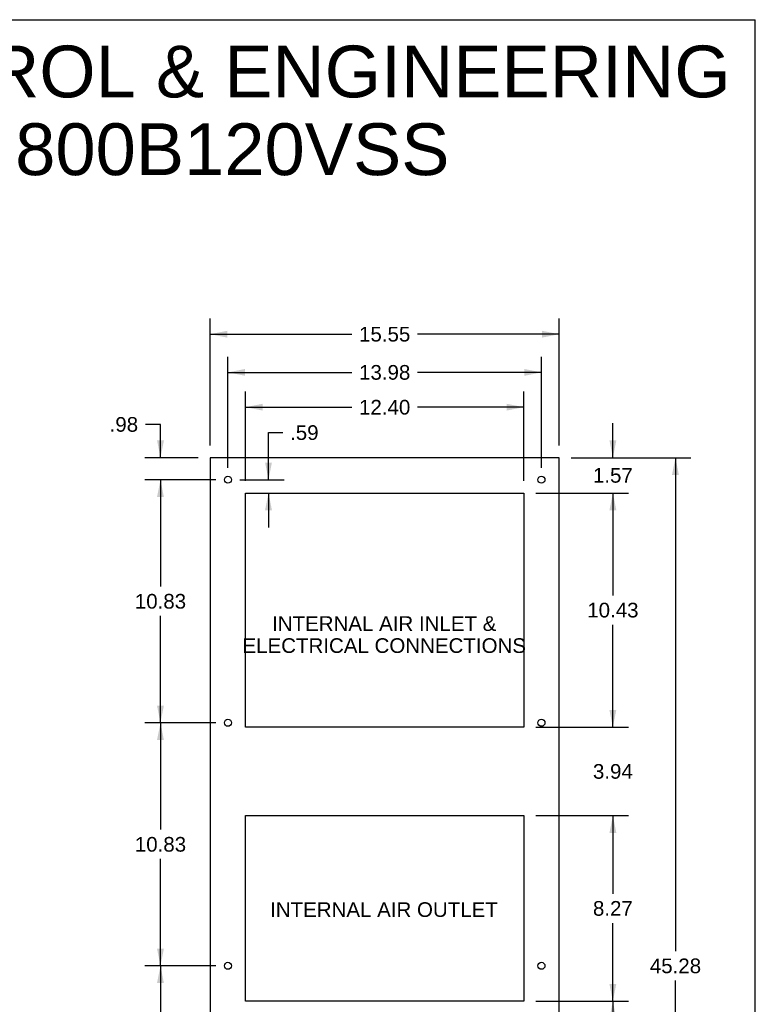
# Model space of a CAD drawing. Header units: inches. Extents: x 0 to 131, y 0 to 85.
# Tile 10 of 10: x 98 to 131, y 41 to 85. Entities that reach past the tile are written whole.
import ezdxf

# ---------------------------------------------------------------- set-up
doc = ezdxf.new("R2010")
doc.units = ezdxf.units.IN
doc.header["$LTSCALE"] = 7.192308
doc.header["$MEASUREMENT"] = 0
doc.layers.get('0').update_dxf_attribs({"linetype": 'CONTINUOUS'})
doc.layers.add('DIMENSIONS', color=7, linetype='CONTINUOUS')
doc.styles.get("Standard").update_dxf_attribs({"font": 'arial.ttf'})
doc.dimstyles.new('DIMSTYLE_1', dxfattribs={"dimtxt": 0.653846, "dimasz": 0.769231, "dimexe": 0.09, "dimexo": 0.07, "dimgap": 0.0425, "dimtad": 0, "dimtih": 1, "dimtoh": 1, "dimzin": 4, "dimdsep": 46, "dimtxsty": 'Standard', "dimblk": '_FILLED', "dimblk1": '_FILLED', "dimblk2": '_FILLED', "dimcen": 0.09, "dimazin": 1, "dimtfac": 1, "dimtdec": 3, "dimtofl": 0, "dimtmove": 0, "dimatfit": 3, "dimldrblk": '_FILLED', "dimfxl": 0, "dimtolj": 1, "dimtzin": 4, "dimarcsym": 0})

# ---------------------------------------------------------------- blocks, each defined once
blk = doc.blocks.new('_FILLED')
at = {"color": 0, "linetype": 'ByBlock'}
blk.add_solid([(0, 0), (-1, 0.2), (-1, -0.2)], dxfattribs=at)
blk = doc.blocks.new('*D8')
at = {"layer": 'DIMENSIONS', "color": 2, "linetype": 'Continuous'}
for p, q in [((106.724, 42.469), (103.565, 42.469)), ((104.257, 42.469), (104.257, 37.71)), ((104.257, 31.643), (104.257, 36.403)), ((106.724, 31.643), (103.565, 31.643))]:
    blk.add_line(p, q, dxfattribs=at)
at = {"layer": 'DIMENSIONS', "color": 2, "linetype": 'Continuous', "xscale": 0.7692307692, "yscale": 0.7692307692, "zscale": 0.7692307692}
for p, rotation in [((104.257, 42.469), 90), ((104.257, 31.643), 270)]:
    blk.add_blockref('_FILLED', p, dxfattribs=dict(at, rotation=rotation))
at = {"layer": 'DIMENSIONS', "color": 2, "linetype": 'Continuous', "insert": (104.257, 37.383), "char_height": 0.6538, "width": 2.28482, "attachment_point": 2, "line_spacing_factor": 0.9}
blk.add_mtext('10.83', dxfattribs=at)
blk = doc.blocks.new('*D9')
at = {"layer": 'DIMENSIONS', "color": 2, "linetype": 'Continuous'}
for p, q in [((106.724, 53.295), (103.565, 53.295)), ((104.257, 53.295), (104.257, 48.536)), ((104.257, 42.469), (104.257, 47.229)), ((106.724, 42.469), (103.565, 42.469))]:
    blk.add_line(p, q, dxfattribs=at)
at = {"layer": 'DIMENSIONS', "color": 2, "linetype": 'Continuous', "xscale": 0.7692307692, "yscale": 0.7692307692, "zscale": 0.7692307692}
for p, rotation in [((104.257, 53.295), 90), ((104.257, 42.469), 270)]:
    blk.add_blockref('_FILLED', p, dxfattribs=dict(at, rotation=rotation))
at = {"layer": 'DIMENSIONS', "color": 2, "linetype": 'Continuous', "insert": (104.257, 48.209), "char_height": 0.6538, "width": 2.28482, "attachment_point": 2, "line_spacing_factor": 0.9}
blk.add_mtext('10.83', dxfattribs=at)
blk = doc.blocks.new('*D10')
at = {"layer": 'DIMENSIONS', "color": 2, "linetype": 'Continuous'}
for p, q in [((106.724, 64.121), (103.565, 64.121)), ((104.257, 64.121), (104.257, 59.362)), ((104.257, 53.295), (104.257, 58.055)), ((106.724, 53.295), (103.565, 53.295))]:
    blk.add_line(p, q, dxfattribs=at)
at = {"layer": 'DIMENSIONS', "color": 2, "linetype": 'Continuous', "xscale": 0.7692307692, "yscale": 0.7692307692, "zscale": 0.7692307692}
for p, rotation in [((104.257, 64.121), 90), ((104.257, 53.295), 270)]:
    blk.add_blockref('_FILLED', p, dxfattribs=dict(at, rotation=rotation))
at = {"layer": 'DIMENSIONS', "color": 2, "linetype": 'Continuous', "insert": (104.257, 59.035), "char_height": 0.6538, "width": 2.28482, "attachment_point": 2, "line_spacing_factor": 0.9}
blk.add_mtext('10.83', dxfattribs=at)
blk = doc.blocks.new('*D11')
at = {"layer": 'DIMENSIONS', "color": 2, "linetype": 'Continuous'}
for p, q in [((104.257, 66.587), (103.587, 66.587)), ((104.257, 65.105), (104.257, 66.587)), ((105.936, 65.105), (103.565, 65.105)), ((106.724, 64.121), (103.565, 64.121)), ((104.257, 64.121), (104.257, 62.583))]:
    blk.add_line(p, q, dxfattribs=at)
at = {"layer": 'DIMENSIONS', "color": 2, "linetype": 'Continuous', "xscale": 0.7692307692, "yscale": 0.7692307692, "zscale": 0.7692307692}
for p, rotation in [((104.257, 65.105), 270), ((104.257, 64.121), 90)]:
    blk.add_blockref('_FILLED', p, dxfattribs=dict(at, rotation=rotation))
at = {"layer": 'DIMENSIONS', "color": 2, "linetype": 'Continuous', "insert": (103.26, 66.914), "char_height": 0.6538, "width": 1.2688, "attachment_point": 3, "line_spacing_factor": 0.9}
blk.add_mtext('.98', dxfattribs=at)
blk = doc.blocks.new('*D12')
at = {"layer": 'DIMENSIONS', "color": 2, "linetype": 'Continuous'}
for p, q in [((106.474, 65.644), (106.474, 71.298)), ((122.025, 65.644), (122.025, 71.298)), ((106.474, 70.606), (112.78, 70.606)), ((122.025, 70.606), (115.719, 70.606))]:
    blk.add_line(p, q, dxfattribs=at)
at = {"layer": 'DIMENSIONS', "color": 2, "linetype": 'Continuous', "xscale": 0.7692307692, "yscale": 0.7692307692, "zscale": 0.7692307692, "rotation": 180}
blk.add_blockref('_FILLED', (106.474, 70.606), dxfattribs=at)
at = {"layer": 'DIMENSIONS', "color": 2, "linetype": 'Continuous', "xscale": 0.7692307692, "yscale": 0.7692307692, "zscale": 0.7692307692}
blk.add_blockref('_FILLED', (122.025, 70.606), dxfattribs=at)
at = {"layer": 'DIMENSIONS', "color": 2, "linetype": 'Continuous', "insert": (114.25, 70.933), "char_height": 0.6538, "width": 2.28482, "attachment_point": 2, "line_spacing_factor": 0.9}
blk.add_mtext('15.55', dxfattribs=at)
blk = doc.blocks.new('*D13')
at = {"layer": 'DIMENSIONS', "color": 2, "linetype": 'Continuous'}
for p, q in [((107.262, 64.66), (107.262, 69.597)), ((121.238, 64.66), (121.238, 69.597)), ((107.262, 68.905), (112.781, 68.905)), ((121.238, 68.905), (115.719, 68.905))]:
    blk.add_line(p, q, dxfattribs=at)
at = {"layer": 'DIMENSIONS', "color": 2, "linetype": 'Continuous', "xscale": 0.7692307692, "yscale": 0.7692307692, "zscale": 0.7692307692, "rotation": 180}
blk.add_blockref('_FILLED', (107.262, 68.905), dxfattribs=at)
at = {"layer": 'DIMENSIONS', "color": 2, "linetype": 'Continuous', "xscale": 0.7692307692, "yscale": 0.7692307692, "zscale": 0.7692307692}
blk.add_blockref('_FILLED', (121.238, 68.905), dxfattribs=at)
at = {"layer": 'DIMENSIONS', "color": 2, "linetype": 'Continuous', "insert": (114.25, 69.232), "char_height": 0.6538, "width": 2.28482, "attachment_point": 2, "line_spacing_factor": 0.9}
blk.add_mtext('13.98', dxfattribs=at)
blk = doc.blocks.new('*D14')
at = {"layer": 'DIMENSIONS', "color": 2, "linetype": 'Continuous'}
for p, q in [((108.049, 64.07), (108.049, 68.047)), ((120.45, 64.07), (120.45, 68.047)), ((108.049, 67.355), (112.78, 67.355)), ((120.45, 67.355), (115.719, 67.355))]:
    blk.add_line(p, q, dxfattribs=at)
at = {"layer": 'DIMENSIONS', "color": 2, "linetype": 'Continuous', "xscale": 0.7692307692, "yscale": 0.7692307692, "zscale": 0.7692307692, "rotation": 180}
blk.add_blockref('_FILLED', (108.049, 67.355), dxfattribs=at)
at = {"layer": 'DIMENSIONS', "color": 2, "linetype": 'Continuous', "xscale": 0.7692307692, "yscale": 0.7692307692, "zscale": 0.7692307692}
blk.add_blockref('_FILLED', (120.45, 67.355), dxfattribs=at)
at = {"layer": 'DIMENSIONS', "color": 2, "linetype": 'Continuous', "insert": (114.25, 67.681), "char_height": 0.6538, "width": 2.28482, "attachment_point": 2, "line_spacing_factor": 0.9}
blk.add_mtext('12.40', dxfattribs=at)
blk = doc.blocks.new('*D15')
at = {"layer": 'DIMENSIONS', "color": 2, "linetype": 'Continuous'}
for p, q in [((124.421, 65.105), (124.421, 66.644)), ((122.564, 65.105), (125.114, 65.105)), ((120.989, 63.531), (125.114, 63.531)), ((124.421, 63.531), (124.421, 61.993))]:
    blk.add_line(p, q, dxfattribs=at)
at = {"layer": 'DIMENSIONS', "color": 2, "linetype": 'Continuous', "xscale": 0.7692307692, "yscale": 0.7692307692, "zscale": 0.7692307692}
for p, rotation in [((124.421, 65.105), 270), ((124.421, 63.531), 90)]:
    blk.add_blockref('_FILLED', p, dxfattribs=dict(at, rotation=rotation))
at = {"layer": 'DIMENSIONS', "color": 2, "linetype": 'Continuous', "insert": (124.421, 64.645), "char_height": 0.6538, "width": 1.77681, "attachment_point": 2, "line_spacing_factor": 0.9}
blk.add_mtext('1.57', dxfattribs=at)
blk = doc.blocks.new('*D16')
at = {"layer": 'DIMENSIONS', "color": 2, "linetype": 'Continuous'}
for p, q in [((120.989, 63.531), (125.114, 63.531)), ((124.421, 63.531), (124.421, 58.969)), ((124.421, 53.098), (124.421, 57.661)), ((120.989, 53.098), (125.114, 53.098))]:
    blk.add_line(p, q, dxfattribs=at)
at = {"layer": 'DIMENSIONS', "color": 2, "linetype": 'Continuous', "xscale": 0.7692307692, "yscale": 0.7692307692, "zscale": 0.7692307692}
for p, rotation in [((124.421, 63.531), 90), ((124.421, 53.098), 270)]:
    blk.add_blockref('_FILLED', p, dxfattribs=dict(at, rotation=rotation))
at = {"layer": 'DIMENSIONS', "color": 2, "linetype": 'Continuous', "insert": (124.421, 58.642), "char_height": 0.6538, "width": 2.28482, "attachment_point": 2, "line_spacing_factor": 0.9}
blk.add_mtext('10.43', dxfattribs=at)
blk = doc.blocks.new('*D17')
at = {"layer": 'DIMENSIONS', "color": 2, "linetype": 'Continuous'}
for p, q in [((109.072, 64.121), (109.072, 66.223)), ((109.072, 66.223), (109.707, 66.223)), ((107.801, 64.121), (109.765, 64.121)), ((109.072, 63.531), (109.072, 61.993))]:
    blk.add_line(p, q, dxfattribs=at)
at = {"layer": 'DIMENSIONS', "color": 2, "linetype": 'Continuous', "xscale": 0.7692307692, "yscale": 0.7692307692, "zscale": 0.7692307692}
for p, rotation in [((109.072, 64.121), 270), ((109.072, 63.531), 90)]:
    blk.add_blockref('_FILLED', p, dxfattribs=dict(at, rotation=rotation))
at = {"layer": 'DIMENSIONS', "color": 2, "linetype": 'Continuous', "insert": (110.034, 66.55), "char_height": 0.6538, "width": 1.2688, "attachment_point": 1, "line_spacing_factor": 0.9}
blk.add_mtext('.59', dxfattribs=at)
blk = doc.blocks.new('*D18')
at = {"layer": 'DIMENSIONS', "color": 2, "linetype": 'Continuous'}
for p, q in [((124.421, 53.098), (124.421, 54.637)), ((120.989, 53.098), (125.114, 53.098)), ((120.989, 49.161), (125.114, 49.161)), ((124.421, 49.161), (124.421, 47.623))]:
    blk.add_line(p, q, dxfattribs=at)
at = {"layer": 'DIMENSIONS', "color": 2, "linetype": 'Continuous', "xscale": 0.7692307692, "yscale": 0.7692307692, "zscale": 0.7692307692}
for p, rotation in [((124.421, 53.098), 270), ((124.421, 49.161), 90)]:
    blk.add_blockref('_FILLED', p, dxfattribs=dict(at, rotation=rotation))
at = {"layer": 'DIMENSIONS', "color": 2, "linetype": 'Continuous', "insert": (124.421, 51.457), "char_height": 0.6538, "width": 1.77681, "attachment_point": 2, "line_spacing_factor": 0.9}
blk.add_mtext('3.94', dxfattribs=at)
blk = doc.blocks.new('*D19')
at = {"layer": 'DIMENSIONS', "color": 2, "linetype": 'Continuous'}
for p, q in [((120.989, 49.161), (125.114, 49.161)), ((124.421, 49.161), (124.421, 45.682)), ((124.421, 40.894), (124.421, 44.374)), ((120.989, 40.894), (125.114, 40.894))]:
    blk.add_line(p, q, dxfattribs=at)
at = {"layer": 'DIMENSIONS', "color": 2, "linetype": 'Continuous', "xscale": 0.7692307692, "yscale": 0.7692307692, "zscale": 0.7692307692}
for p, rotation in [((124.421, 49.161), 90), ((124.421, 40.894), 270)]:
    blk.add_blockref('_FILLED', p, dxfattribs=dict(at, rotation=rotation))
at = {"layer": 'DIMENSIONS', "color": 2, "linetype": 'Continuous', "insert": (124.421, 45.355), "char_height": 0.6538, "width": 1.77681, "attachment_point": 2, "line_spacing_factor": 0.9}
blk.add_mtext('8.27', dxfattribs=at)
blk = doc.blocks.new('*D20')
at = {"layer": 'DIMENSIONS', "color": 2, "linetype": 'Continuous'}
for p, q in [((120.989, 40.894), (125.114, 40.894)), ((124.421, 40.894), (124.421, 31.016)), ((124.421, 19.83), (124.421, 29.709)), ((122.564, 19.83), (125.114, 19.83))]:
    blk.add_line(p, q, dxfattribs=at)
at = {"layer": 'DIMENSIONS', "color": 2, "linetype": 'Continuous', "xscale": 0.7692307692, "yscale": 0.7692307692, "zscale": 0.7692307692}
for p, rotation in [((124.421, 40.894), 90), ((124.421, 19.83), 270)]:
    blk.add_blockref('_FILLED', p, dxfattribs=dict(at, rotation=rotation))
at = {"layer": 'DIMENSIONS', "color": 2, "linetype": 'Continuous', "insert": (124.421, 30.689), "char_height": 0.6538, "width": 2.28482, "attachment_point": 2, "line_spacing_factor": 0.9}
blk.add_mtext('21.06', dxfattribs=at)
blk = doc.blocks.new('*D21')
at = {"layer": 'DIMENSIONS', "color": 2, "linetype": 'Continuous'}
for p, q in [((122.564, 65.105), (127.902, 65.105)), ((127.21, 65.105), (127.21, 43.122)), ((127.21, 19.83), (127.21, 41.814)), ((122.564, 19.83), (127.902, 19.83))]:
    blk.add_line(p, q, dxfattribs=at)
at = {"layer": 'DIMENSIONS', "color": 2, "linetype": 'Continuous', "xscale": 0.7692307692, "yscale": 0.7692307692, "zscale": 0.7692307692}
for p, rotation in [((127.21, 65.105), 90), ((127.21, 19.83), 270)]:
    blk.add_blockref('_FILLED', p, dxfattribs=dict(at, rotation=rotation))
at = {"layer": 'DIMENSIONS', "color": 2, "linetype": 'Continuous', "insert": (127.21, 42.795), "char_height": 0.6538, "width": 2.28482, "attachment_point": 2, "line_spacing_factor": 0.9}
blk.add_mtext('45.28', dxfattribs=at)

msp = doc.modelspace()

# ---------------------------------------------------------------- linework, layer by layer
at = {"color": 7, "linetype": 'Continuous'}
for p, q in [((0, 84.6154), (130.7692, 84.6154)), ((130.7692, 0), (130.7692, 84.6154)), ((106.4741, 65.1054), (106.4741, 19.8304)), ((122.0251, 65.1054), (106.4741, 65.1054)), ((122.0251, 19.8304), (122.0251, 65.1054)), ((108.0491, 53.0984), (108.0491, 63.5314)), ((108.0491, 63.5314), (120.4501, 63.5314)), ((120.4501, 63.5314), (120.4501, 53.0984)), ((120.4501, 53.0984), (108.0491, 53.0984)), ((108.0491, 40.8944), (108.0491, 49.1614)), ((108.0491, 49.1614), (120.4501, 49.1614)), ((120.4501, 49.1614), (120.4501, 40.8944)), ((120.4501, 40.8944), (108.0491, 40.8944))]:
    msp.add_line(p, q, dxfattribs=at)
for centre in [(107.2621, 64.1214), (121.2381, 64.1214), (107.2621, 53.2954), (121.2381, 53.2954), (107.2621, 42.4694), (121.2381, 42.4694)]:
    msp.add_circle(centre, 0.156, dxfattribs=at)

# ---------------------------------------------------------------- texts
at = {"layer": 'DIMENSIONS', "color": 2, "linetype": 'Continuous', "attachment_point": 2, "line_spacing_factor": 0.9}
for s, insert, char_height, width in [('SAGINAW CONTROL & ENGINEERING\\PSCE-AC6800B120VSS', (100.4733, 83.4616), 2.307692, 58.284244), ('INTERNAL AIR INLET &\\PELECTRICAL CONNECTIONS', (114.2298, 58.0426), 0.653846, 12.615099), ('INTERNAL AIR OUTLET', (114.2185, 45.3006), 0.653846, 10.130969)]:
    msp.add_mtext(s, dxfattribs=dict(at, insert=insert, char_height=char_height, width=width))

# ---------------------------------------------------------------- dimensions: what is measured, and where the dimension line sits
at = {"layer": 'DIMENSIONS', "color": 2, "linetype": 'Continuous'}
dim = msp.add_linear_dim(base=(122.0251, 70.6056), p1=(106.4741, 65.5739), p2=(122.0251, 65.5739), dimstyle='DIMSTYLE_1', dxfattribs=at)
dim.commit()
dim.dimension.update_dxf_attribs({"geometry": '*D12', "text_midpoint": (114.2798, 70.602), "dimtype": 160})
for base, p1, p2, angle, picture, middle in [((107.2621, 68.9049), (121.2381, 64.5899), (107.2621, 64.5899), 180, '*D13', (114.2767, 68.9012)), ((108.0491, 67.3545), (120.4501, 63.9999), (108.0491, 63.9999), 180, '*D14', (114.2774, 67.3509)), ((104.2574, 64.1214), (106.0057, 65.1054), (106.7937, 64.1214), 270, '*D11', (102.6435, 66.5833)), ((109.0723, 64.1214), (108.0491, 63.5314), (107.7306, 64.1214), 90, '*D17', (110.6874, 66.2192)), ((124.4214, 63.5314), (122.4936, 65.1054), (120.9186, 63.5314), 270, '*D15', (124.4497, 64.3148)), ((127.2099510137, 19.8303987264), (122.4935878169, 65.1053987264), (122.4935878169, 19.8303987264), 270, '*D21', (127.1915461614, 42.4642518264)), ((104.2574, 53.2954), (106.7937, 64.1214), (106.7937, 53.2954), 270, '*D10', (104.2851, 58.7048)), ((124.4214, 53.0984), (120.9186, 63.5314), (120.9186, 53.0984), 270, '*D16', (124.4492, 58.3113)), ((124.4214, 49.1614), (120.9186, 53.0984), (120.9186, 49.1614), 270, '*D18', (124.4205, 51.1263)), ((104.2574, 42.4694), (106.7937, 53.2954), (106.7937, 42.4694), 270, '*D9', (104.2851, 47.8788)), ((124.4214, 40.8944), (120.9186, 49.1614), (120.9186, 40.8944), 270, '*D19', (124.4181, 45.0243)), ((104.2574, 42.4694), (106.7937, 31.6434), (106.7937, 42.4694), 90, '*D8', (104.2851, 37.0528)), ((124.4214, 19.8304), (120.9186, 40.8944), (122.4936, 19.8304), 270, '*D20', (124.4127, 30.3588))]:
    dim = msp.add_linear_dim(base=base, p1=p1, p2=p2, angle=angle, dimstyle='DIMSTYLE_1', dxfattribs=at)
    dim.commit()
    dim.dimension.update_dxf_attribs({"geometry": picture, "text_midpoint": middle, "dimtype": 160})

doc.saveas('drawing.dxf')
